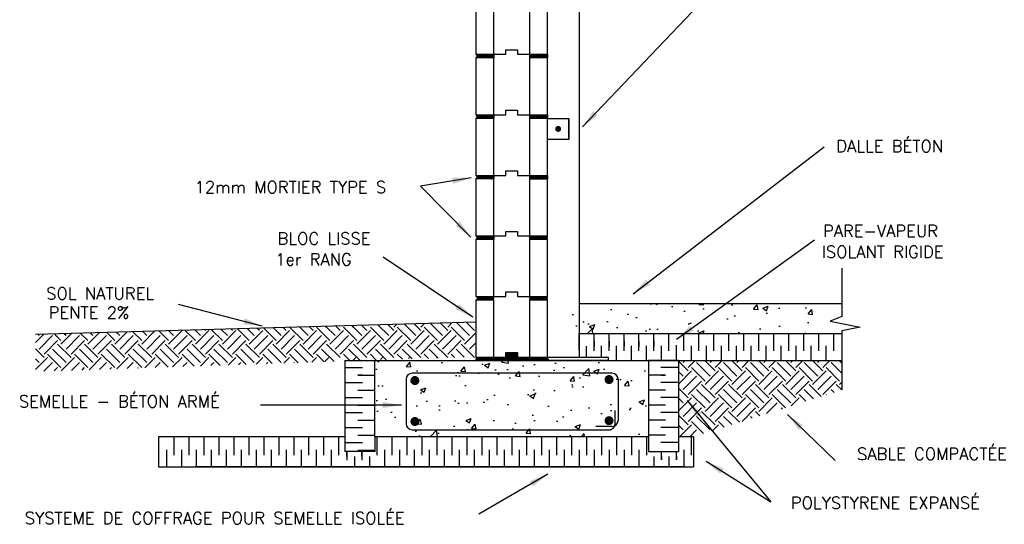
# Model space of a CAD drawing. Extents: x -8161 to 38956, y 80 to 6396.
# Tile 10 of 14: x 25326 to 28612, y 928 to 2611. Entities that reach past the tile are written whole.
import ezdxf

# ---------------------------------------------------------------- set-up
doc = ezdxf.new("R2010")
doc.units = 0
doc.layers.get('0').update_dxf_attribs({"linetype": 'CONTINUOUS'})
for name, color, linetype in [('ACIER', 6, 'CONTINUOUS'), ('BETON', 7, 'CONTINUOUS'), ('DIVISION', 211, 'CONTINUOUS'), ('ISOBLOC', 3, 'CONTINUOUS'), ('ISOLANT', 9, 'CONTINUOUS'), ('MORTIER', 8, 'CONTINUOUS'), ('SOL', 26, 'CONTINUOUS'), ('SPECIFICATION', 1, 'CONTINUOUS')]:
    doc.layers.add(name, color=color, linetype=linetype)
doc.styles.add('ROMANS', font='romans')
doc.dimstyles.new('TGC', dxfattribs={"dimtxt": 2, "dimasz": 3, "dimexe": 2.5, "dimexo": 2.5, "dimgap": 1, "dimtad": 2, "dimdec": 0, "dimzin": 9, "dimtxsty": 'ROMANS', "dimblk": 'OBLIQUE', "dimcen": 1, "dimdle": 1.5, "dimclrd": 1, "dimclre": 1, "dimclrt": 1, "dimaunit": 1, "dimadec": 4, "dimazin": 0, "dimtfac": 1, "dimtdec": 0, "dimtmove": 0, "dimatfit": 3, "dimfxl": 1, "dimtzin": 0, "dimarcsym": 0})

# ---------------------------------------------------------------- blocks, each defined once
blk = doc.blocks.new('_Oblique')
at = {"color": 0, "linetype": 'ByBlock', "lineweight": -2}
blk.add_line((-0.5, -0.5), (0.5, 0.5), dxfattribs=at)

msp = doc.modelspace()

# ---------------------------------------------------------------- hatches: boundary and pattern name
at = {"layer": 'BETON'}
h = msp.add_hatch(dxfattribs=at)
h.set_pattern_fill('AR-CONC', color=256, style=0)
h.set_pattern_definition([(50, (22844, 197.3), (182.1847, -15.939), [19.05, -209.55]), (355, (22844, 197.3), (-35.243, 191.0566), [15.24, -167.64]), (100.451, (22859.19, 195.97), (146.9425, 175.1167), [16.19, -178.09]), (46.184, (22844, 248.1), (271.079, -42.042), [28.575, -314.325]), (96.6356, (22866.6, 244.6), (237.404, 247.426), [24.285, -267.135]), (351.184, (22844, 248.1), (237.405, 247.425), [22.86, -251.46]), (21, (22869.4, 235.4), (151.615, -102.2655), [19.05, -209.55]), (326, (22869.4, 235.4), (61.802, 184.188), [15.24, -167.64]), (71.4514, (22882.04, 226.88), (213.4165, 81.923), [16.19, -178.09]), (37.5, (22844.004, 197.3), (3.0886, 84.555), [0, -165.608, 0, -170.18, 0, -168.275]), (7.5, (22844, 197.3), (66.8197, 100.1806), [0, -97.028, 0, -161.798, 0, -64.135]), (327.5, (22787.36, 197.3), (135.5906, -5.72874), [0, -63.5, 0, -198.12, 0, -262.89]), (317.5, (22761.96, 197.3), (148.1292, 25.4265), [0, -82.55, 0, -131.572, 0, -186.69])])
h.paths.add_polyline_path([(28069.6, 1664.1), (27092.9, 1664.1), (27092.9, 1564.1), (28069.6, 1564.1)])
h = msp.add_hatch(dxfattribs=at)
h.set_pattern_fill('AR-CONC', color=256, style=0)
h.set_pattern_definition([(50, (15344, 373.12), (182.1847, -15.939), [19.05, -209.55]), (355, (15344, 373.12), (-35.2428, 191.0566), [15.24, -167.64]), (100.451, (15359.19, 371.79), (146.9425, 175.1167), [16.19, -178.09]), (46.1842, (15344, 423.92), (271.079, -42.0423), [28.575, -314.325]), (96.6356, (15366.6, 420.4), (237.404, 247.4256), [24.285, -267.135]), (351.184, (15344, 423.92), (237.4046, 247.425), [22.86, -251.46]), (21, (15369.4, 411.22), (151.6149, -102.2655), [19.05, -209.55]), (326, (15369.4, 411.22), (61.802, 184.188), [15.24, -167.64]), (71.4514, (15382.04, 402.7), (213.4165, 81.9229), [16.19, -178.09]), (37.5, (15344.004, 373.117), (3.0886, 84.55504), [0, -165.608, 0, -170.18, 0, -168.275]), (7.5, (15344, 373.12), (66.81966, 100.1806), [0, -97.028, 0, -161.798, 0, -64.135]), (327.5, (15287.36, 373.117), (135.5906, -5.72874), [0, -63.5, 0, -198.12, 0, -262.89]), (317.5, (15261.96, 373.12), (148.1292, 25.4265), [0, -82.55, 0, -131.572, 0, -186.69])])
h.paths.add_polyline_path([(27424.9, 1474.1), (26510.9, 1474.1), (26510.9, 1220.1), (27424.9, 1220.1)])
at = {"layer": 'MORTIER'}
h = msp.add_hatch(dxfattribs=at)
h.set_pattern_fill('STEEL', color=256, style=0)
h.set_pattern_definition([(45, (22844.0043, 789.1165), (-2.245064, 2.245064), []), (45, (22844.0043, 790.704), (-2.245064, 2.245064), [])])
h.paths.add_polyline_path([(27087.9, 2484.1), (27087.9, 2496.1), (27027.9, 2496.1), (27027.9, 2484.1)])
h.paths.add_polyline_path([(26847.9, 2496.1, -0.746287), (26847.9, 2484.1), (26907.9, 2484.1), (26907.9, 2496.1)])
h = msp.add_hatch(dxfattribs=at)
h.set_pattern_fill('STEEL', color=256, style=0)
h.set_pattern_definition([(45, (22844.0043, 587.1165), (-2.245064, 2.245064), []), (45, (22844.0043, 588.704), (-2.245064, 2.245064), [])])
h.paths.add_polyline_path([(27087.9, 2282.1), (27087.9, 2294.1), (27027.9, 2294.1), (27027.9, 2282.1)])
h.paths.add_polyline_path([(26847.9, 2294.1, -0.746287), (26847.9, 2282.1), (26907.9, 2282.1), (26907.9, 2294.1)])
h = msp.add_hatch(dxfattribs=at)
h.set_pattern_fill('STEEL', color=256, style=0)
h.set_pattern_definition([(45, (22844.0043, 385.1165), (-2.245064, 2.245064), []), (45, (22844.0043, 386.704), (-2.245064, 2.245064), [])])
h.paths.add_polyline_path([(27087.9, 2080.1), (27087.9, 2092.1), (27027.9, 2092.1), (27027.9, 2080.1)])
h.paths.add_polyline_path([(26847.9, 2092.1, -0.746287), (26847.9, 2080.1), (26907.9, 2080.1), (26907.9, 2092.1)])
h = msp.add_hatch(dxfattribs=at)
h.set_pattern_fill('STEEL', color=256, style=0)
h.set_pattern_definition([(45, (22844.0043, 183.1165), (-2.245064, 2.245064), []), (45, (22844.0043, 184.704), (-2.245064, 2.245064), [])])
h.paths.add_polyline_path([(27087.9, 1878.1), (27087.9, 1890.1), (27027.9, 1890.1), (27027.9, 1878.1)])
h.paths.add_polyline_path([(26847.9, 1890.1, -0.746287), (26847.9, 1878.1), (26907.9, 1878.1), (26907.9, 1890.1)])
h = msp.add_hatch(dxfattribs=at)
h.set_pattern_fill('STEEL', color=256, style=0)
h.set_pattern_definition([(45, (22844.0043, -18.8835), (-2.245064, 2.245064), []), (45, (22844.0043, -17.296), (-2.245064, 2.245064), [])])
h.paths.add_polyline_path([(27087.9, 1676.1), (27087.9, 1688.1), (27027.9, 1688.1), (27027.9, 1676.1)])
h.paths.add_polyline_path([(26847.9, 1688.1, -0.746287), (26847.9, 1676.1), (26907.9, 1676.1), (26907.9, 1688.1)])
at = {"layer": 'SOL'}
h = msp.add_hatch(dxfattribs=at)
h.set_pattern_fill('EARTH', color=256, scale=10, angle=45, style=0)
h.set_pattern_definition([(45, (15344.004, 373.117), (7e-15, 89.80256), [63.5, -63.5]), (45, (15327.166, 389.954), (7e-15, 89.80256), [63.5, -63.5]), (45, (15310.33, 406.79), (7e-15, 89.80256), [63.5, -63.5]), (135, (15310.33, 418.02), (-89.80256, 7e-15), [63.5, -63.5]), (135, (15327.166, 434.856), (-89.80256, 7e-15), [63.5, -63.5]), (135, (15344.004, 451.694), (-89.80256, 7e-15), [63.5, -63.5])])
h.paths.add_polyline_path([(28069.6, 1474.1), (27524.9, 1474.1), (27524.9, 1220.1), (27574.6, 1220.1), (28069.6, 1376.3)])

# ---------------------------------------------------------------- linework, layer by layer
at = {"layer": 'ACIER'}
for p, q in [((27193.2, 3187.1), (27193.2, 1486.1)), ((27087.9, 2282.1), (27027.9, 2282.1)), ((27027.9, 2282.1), (27027.9, 2252.3)), ((27087.9, 2282.1), (27158.2, 2282.1)), ((27087.9, 2212.1), (27087.9, 2282.1)), ((27158.2, 2282.1), (27158.2, 2212.1)), ((27158.2, 2212.1), (27158.2, 2282.1)), ((27158.2, 2212.1), (27087.9, 2212.1)), ((27027.9, 2080.1), (27087.9, 2080.1)), ((27087.9, 1486.1), (27290.1, 1486.1)), ((27087.9, 1474.1), (27087.9, 1486.1)), ((27290.1, 1486.1), (27290.1, 1474.1)), ((27290.1, 1474.1), (27087.9, 1474.1)), ((27303, 1432.1), (26635.7, 1432.1)), ((26615.7, 1412.1), (26615.7, 1263.6)), ((27323, 1412.1), (27323, 1274.6)), ((27313.5, 1263.6), (27313.5, 1307.2)), ((27303, 1254.6), (27249.1, 1254.6)), ((26635.7, 1243.6), (27293.5, 1243.6))]:
    msp.add_line(p, q, dxfattribs=at)
for points, const_width in [([(27118.1, 2247.1, 1), (27128.1, 2247.1, 1)], 10), ([(26637.3, 1407.7, 1), (26652.3, 1407.7, 1)], 15), ([(27285.4, 1410.9, 1), (27300.4, 1410.9, 1)], 15), ([(26637.3, 1271, 1), (26652.3, 1271, 1)], 15), ([(27285.4, 1273.9, 1), (27300.4, 1273.9, 1)], 15)]:
    msp.add_lwpolyline(points, format="xyb", close=True, dxfattribs=dict(at, const_width=const_width))
for centre, start, end in [((26635.7, 1412.1), 90, 180), ((27303, 1412.1), 0, 90), ((26635.7, 1263.6), 180, 270), ((27293.5, 1263.6), 270, 0), ((27303, 1274.6), 270, 360)]:
    msp.add_arc(centre, 20, start, end, dxfattribs=at)
at = {"layer": 'BETON'}
for p, q in [((27193.2, 1664.1), (28069.6, 1664.1)), ((26510.9, 1474.1), (27424.9, 1474.1)), ((26510.9, 1220.1), (26510.9, 1474.1)), ((27424.9, 1474.1), (27424.9, 1220.1)), ((27424.9, 1220.1), (26510.9, 1220.1))]:
    msp.add_line(p, q, dxfattribs=at)
at = {"layer": 'DIVISION'}
for p, q in [((28069.6, 1782.4), (28069.6, 1621.6)), ((28069.6, 1621.6), (28031.3, 1605.6)), ((28031.3, 1605.6), (28131.2, 1585.7)), ((28131.2, 1585.7), (28069.6, 1573.5)), ((28069.6, 1573.5), (28069.6, 1376.3))]:
    msp.add_line(p, q, dxfattribs=at)
at = {"layer": 'ISOBLOC'}
for p, q in [((26847.9, 2686.1), (26847.9, 2496.1)), ((26907.9, 2496.1), (26907.9, 2686.1)), ((27027.9, 2686.1), (27027.9, 2496.1)), ((27087.9, 2496.1), (27087.9, 2686.1)), ((26947.9, 2496.1), (26947.9, 2511.1)), ((26947.9, 2511.1), (26987.9, 2511.1)), ((26947.9, 2496.1), (26947.9, 2511.1)), ((26947.9, 2511.1), (26987.9, 2511.1)), ((26987.9, 2511.1), (26987.9, 2496.1)), ((26987.9, 2511.1), (26987.9, 2496.1)), ((26847.9, 2496.1), (26907.9, 2496.1)), ((26907.9, 2484.1), (26847.9, 2484.1)), ((26847.9, 2484.1), (26847.9, 2294.1)), ((26907.9, 2496.1), (26947.9, 2496.1)), ((26907.9, 2496.1), (26907.9, 2484.1)), ((26907.9, 2496.1), (26947.9, 2496.1)), ((26907.9, 2294.1), (26907.9, 2484.1)), ((26987.9, 2496.1), (27027.9, 2496.1)), ((26987.9, 2496.1), (27027.9, 2496.1)), ((27027.9, 2496.1), (27027.9, 2484.1)), ((27027.9, 2496.1), (27087.9, 2496.1)), ((27087.9, 2484.1), (27027.9, 2484.1)), ((27027.9, 2484.1), (27027.9, 2294.1)), ((27087.9, 2294.1), (27087.9, 2484.1)), ((26947.9, 2294.1), (26947.9, 2309.1)), ((26947.9, 2309.1), (26987.9, 2309.1)), ((26947.9, 2294.1), (26947.9, 2309.1)), ((26947.9, 2309.1), (26987.9, 2309.1)), ((26987.9, 2309.1), (26987.9, 2294.1)), ((26987.9, 2309.1), (26987.9, 2294.1)), ((26847.9, 2294.1), (26907.9, 2294.1)), ((26907.9, 2282.1), (26847.9, 2282.1)), ((26847.9, 2282.1), (26847.9, 2092.1)), ((26907.9, 2294.1), (26947.9, 2294.1)), ((26907.9, 2294.1), (26907.9, 2282.1)), ((26907.9, 2294.1), (26947.9, 2294.1)), ((26907.9, 2092.1), (26907.9, 2282.1)), ((26987.9, 2294.1), (27027.9, 2294.1)), ((26987.9, 2294.1), (27027.9, 2294.1)), ((27027.9, 2294.1), (27027.9, 2282.1)), ((27027.9, 2294.1), (27087.9, 2294.1)), ((27087.9, 2282.1), (27027.9, 2282.1)), ((27027.9, 2282.1), (27027.9, 2092.1)), ((27087.9, 2092.1), (27087.9, 2282.1)), ((26947.9, 2092.1), (26947.9, 2107.1)), ((26947.9, 2107.1), (26987.9, 2107.1)), ((26947.9, 2092.1), (26947.9, 2107.1)), ((26947.9, 2107.1), (26987.9, 2107.1)), ((26987.9, 2107.1), (26987.9, 2092.1)), ((26987.9, 2107.1), (26987.9, 2092.1)), ((26847.9, 2092.1), (26907.9, 2092.1)), ((26907.9, 2080.1), (26847.9, 2080.1)), ((26847.9, 2080.1), (26847.9, 1890.1)), ((26907.9, 2092.1), (26947.9, 2092.1)), ((26907.9, 2092.1), (26907.9, 2080.1)), ((26907.9, 2092.1), (26947.9, 2092.1)), ((26907.9, 1890.1), (26907.9, 2080.1)), ((26987.9, 2092.1), (27027.9, 2092.1)), ((26987.9, 2092.1), (27027.9, 2092.1)), ((27027.9, 2092.1), (27027.9, 2080.1)), ((27027.9, 2092.1), (27087.9, 2092.1)), ((27087.9, 2080.1), (27027.9, 2080.1)), ((27027.9, 2080.1), (27027.9, 1890.1)), ((27087.9, 1890.1), (27087.9, 2080.1)), ((26847.9, 1890.1), (26907.9, 1890.1)), ((26847.9, 1878.1), (26847.9, 1688.1)), ((26907.9, 1878.1), (26847.9, 1878.1)), ((26907.9, 1890.1), (26947.9, 1890.1)), ((26907.9, 1890.1), (26907.9, 1878.1)), ((26907.9, 1688.1), (26907.9, 1878.1)), ((26947.9, 1890.1), (26947.9, 1905.1)), ((26947.9, 1905.1), (26987.9, 1905.1)), ((26987.9, 1905.1), (26987.9, 1890.1)), ((26987.9, 1890.1), (27027.9, 1890.1)), ((27027.9, 1890.1), (27087.9, 1890.1)), ((27027.9, 1890.1), (27027.9, 1878.1)), ((27087.9, 1878.1), (27027.9, 1878.1)), ((27027.9, 1878.1), (27027.9, 1688.1)), ((27087.9, 1688.1), (27087.9, 1878.1)), ((26847.9, 1688.1), (26907.9, 1688.1)), ((26907.9, 1688.1), (26947.9, 1688.1)), ((26907.9, 1688.1), (26947.9, 1688.1)), ((26947.9, 1688.1), (26947.9, 1703.1)), ((26947.9, 1703.1), (26987.9, 1703.1)), ((26947.9, 1688.1), (26947.9, 1703.1)), ((26947.9, 1703.1), (26987.9, 1703.1)), ((26947.9, 1688.1), (26947.9, 1703.1)), ((26947.9, 1703.1), (26987.9, 1703.1)), ((26987.9, 1703.1), (26987.9, 1688.1)), ((26987.9, 1703.1), (26987.9, 1688.1)), ((26987.9, 1688.1), (27027.9, 1688.1)), ((26987.9, 1688.1), (27027.9, 1688.1)), ((27027.9, 1688.1), (27087.9, 1688.1)), ((26907.9, 1676.1), (26847.9, 1676.1)), ((26847.9, 1676.1), (26847.9, 1486.1)), ((26907.9, 1486.1), (26907.9, 1676.1)), ((27087.9, 1676.1), (27027.9, 1676.1)), ((27027.9, 1676.1), (27027.9, 1486.1)), ((27087.9, 1486.1), (27087.9, 1676.1)), ((26847.9, 1486.1), (26907.9, 1486.1)), ((26907.9, 1486.1), (26947.9, 1486.1)), ((26907.9, 1486.1), (26947.9, 1486.1)), ((26947.9, 1486.1), (26947.9, 1501.1)), ((26947.9, 1501.1), (26987.9, 1501.1)), ((26947.9, 1486.1), (26947.9, 1501.1)), ((26947.9, 1501.1), (26987.9, 1501.1)), ((26947.9, 1486.1), (26947.9, 1501.1)), ((26947.9, 1501.1), (26987.9, 1501.1)), ((26987.9, 1501.1), (26987.9, 1486.1)), ((26987.9, 1501.1), (26987.9, 1486.1)), ((26987.9, 1486.1), (27027.9, 1486.1)), ((26987.9, 1486.1), (27027.9, 1486.1)), ((27027.9, 1486.1), (27087.9, 1486.1))]:
    msp.add_line(p, q, dxfattribs=at)
at = {"layer": 'ISOLANT'}
for p, q in [((27192.9, 1564.1), (28069.6, 1564.1)), ((27192.9, 1508.7), (27192.9, 1564.1)), ((27242.9, 1520.9), (27242.9, 1564.1)), ((27242.9, 1507.3), (27242.9, 1562.7)), ((27292.9, 1520.9), (27292.9, 1564.1)), ((27292.9, 1507.3), (27292.9, 1562.7)), ((27342.9, 1520.9), (27342.9, 1564.1)), ((27342.9, 1507.3), (27342.9, 1562.7)), ((27392.9, 1520.9), (27392.9, 1564.1)), ((27392.9, 1507.3), (27392.9, 1562.7)), ((27442.9, 1520.9), (27442.9, 1564.1)), ((27442.9, 1507.3), (27442.9, 1562.7)), ((27492.9, 1519.9), (27492.9, 1564.1)), ((27492.9, 1507.3), (27492.9, 1562.7)), ((27542.9, 1519.5), (27542.9, 1564.1)), ((27542.9, 1507.3), (27542.9, 1562.7)), ((27592.9, 1520.3), (27592.9, 1564.1)), ((27592.9, 1507.3), (27592.9, 1562.7)), ((27642.9, 1520.5), (27642.9, 1563.7)), ((27642.9, 1507.3), (27642.9, 1562.7)), ((27692.9, 1520.5), (27692.9, 1563.7)), ((27692.9, 1507.3), (27692.9, 1562.7)), ((27742.9, 1520.5), (27742.9, 1563.7)), ((27742.9, 1507.3), (27742.9, 1562.7)), ((27792.9, 1520.5), (27792.9, 1563.7)), ((27792.9, 1507.3), (27792.9, 1562.7)), ((27842.9, 1520.5), (27842.9, 1563.7)), ((27842.9, 1507.3), (27842.9, 1562.7)), ((27842.9, 1507.3), (27842.9, 1562.7)), ((27892.9, 1520.5), (27892.9, 1563.7)), ((27892.9, 1507.3), (27892.9, 1562.7)), ((27942.9, 1520.5), (27942.9, 1563.7)), ((27942.9, 1507.3), (27942.9, 1562.7)), ((27992.9, 1520.5), (27992.9, 1563.7)), ((27992.9, 1520.5), (27992.9, 1563.7)), ((27992.9, 1507.3), (27992.9, 1562.7)), ((28042.9, 1520.5), (28042.9, 1563.7)), ((28042.9, 1507.3), (28042.9, 1562.7)), ((27217.9, 1486.1), (27217.9, 1521.8)), ((27242.9, 1538.9), (27242.9, 1520.9)), ((27267.9, 1486.1), (27267.9, 1523.9)), ((27292.9, 1538.9), (27292.9, 1520.9)), ((27317.9, 1474.1), (27317.9, 1523.9)), ((27342.9, 1538.9), (27342.9, 1520.9)), ((27367.9, 1474.1), (27367.9, 1523.9)), ((27392.9, 1538.9), (27392.9, 1520.9)), ((27417.9, 1474.1), (27417.9, 1523.9)), ((27442.9, 1538.9), (27442.9, 1520.9)), ((27467.9, 1474.1), (27467.9, 1523.9)), ((27517.9, 1474.1), (27517.9, 1525.7)), ((27567.9, 1474.1), (27567.9, 1523.5)), ((27617.9, 1473.7), (27617.9, 1523.5)), ((27667.9, 1473.7), (27667.9, 1523.5)), ((27717.9, 1473.7), (27717.9, 1523.5)), ((27767.9, 1473.7), (27767.9, 1523.5)), ((27817.9, 1473.7), (27817.9, 1523.5)), ((27867.9, 1473.7), (27867.9, 1523.5)), ((27917.9, 1473.7), (27917.9, 1523.5)), ((27967.9, 1473.7), (27967.9, 1523.5)), ((28017.9, 1473.7), (28017.9, 1523.5)), ((26410.9, 1474.1), (26510.9, 1474.1)), ((26410.9, 1474.1), (26410.9, 1171.2)), ((26410.9, 1474.1), (26510.9, 1474.1)), ((26410.9, 1450.9), (26470.1, 1450.9)), ((27087.9, 1474.1), (28069.6, 1474.1)), ((27524.9, 1474.1), (27424.9, 1474.1)), ((27524.9, 1450.9), (27465.7, 1450.9)), ((27524.9, 1474.1), (27524.9, 1171.2)), ((26470.1, 1425.9), (26454, 1425.9)), ((26454, 1425.9), (26510.9, 1425.9)), ((27481.9, 1425.9), (27424.9, 1425.9)), ((27465.7, 1425.9), (27481.9, 1425.9)), ((26410.9, 1400.9), (26470.1, 1400.9)), ((27524.9, 1400.9), (27465.7, 1400.9)), ((26410.9, 1350.9), (26470.1, 1350.9)), ((26454, 1375.9), (26510.9, 1375.9)), ((27481.9, 1375.9), (27424.9, 1375.9)), ((27524.9, 1350.9), (27465.7, 1350.9)), ((26454, 1325.9), (26510.9, 1325.9)), ((27481.9, 1325.9), (27424.9, 1325.9)), ((26410.9, 1300.9), (26470.1, 1300.9)), ((27524.9, 1300.9), (27465.7, 1300.9)), ((26410.9, 1250.9), (26470.1, 1250.9)), ((26454, 1275.9), (26510.9, 1275.9)), ((27481.9, 1275.9), (27424.9, 1275.9)), ((27524.9, 1250.9), (27465.7, 1250.9)), ((26410.9, 1220.1), (25789.4, 1220.1)), ((25789.4, 1220.1), (25789.4, 1120.1)), ((25840.2, 1220.1), (25840.2, 1158.6)), ((25840.2, 1220.1), (25840.2, 1158.6)), ((26410.9, 1220.1), (25861.1, 1220.1)), ((26410.9, 1220.1), (25861.1, 1220.1)), ((25890.2, 1220.1), (25890.2, 1158.6)), ((25890.2, 1220.1), (25890.2, 1158.6)), ((25940.2, 1220.1), (25940.2, 1158.6)), ((25940.2, 1220.1), (25940.2, 1158.6)), ((25990.2, 1220.1), (25990.2, 1158.6)), ((26040.2, 1220.1), (26040.2, 1158.6)), ((26090.2, 1220.1), (26090.2, 1158.6)), ((26140.2, 1220.1), (26140.2, 1158.6)), ((26190.2, 1220.1), (26190.2, 1158.6)), ((26240.2, 1220.1), (26240.2, 1158.6)), ((26290.2, 1220.1), (26290.2, 1158.6)), ((26340.2, 1220.1), (26340.2, 1158.6)), ((26390.2, 1220.1), (26390.2, 1158.6)), ((26454, 1225.9), (26510.9, 1225.9)), ((26510.9, 1220.1), (26510.9, 1170.1)), ((26517.9, 1220.1), (26517.9, 1158.6)), ((26567.9, 1220.1), (26567.9, 1158.6)), ((26617.9, 1220.1), (26617.9, 1158.6)), ((26667.9, 1220.1), (26667.9, 1158.6)), ((26717.9, 1220.1), (26717.9, 1158.6)), ((26767.9, 1220.1), (26767.9, 1158.6)), ((26817.9, 1220.1), (26817.9, 1158.6)), ((26867.9, 1220.1), (26867.9, 1158.6)), ((26917.9, 1220.1), (26917.9, 1158.6)), ((26967.9, 1220.1), (26967.9, 1158.6)), ((26967.9, 1220.1), (26967.9, 1158.6)), ((27017.9, 1220.1), (27017.9, 1158.6)), ((27067.9, 1220.1), (27067.9, 1158.6)), ((27117.9, 1220.1), (27117.9, 1158.6)), ((27167.9, 1220.1), (27167.9, 1158.6)), ((27217.9, 1220.1), (27217.9, 1158.6)), ((27267.9, 1220.1), (27267.9, 1158.6)), ((27317.9, 1220.1), (27317.9, 1158.6)), ((27367.9, 1220.1), (27367.9, 1158.6)), ((27417.9, 1220.1), (27417.9, 1158.6)), ((27481.9, 1225.9), (27424.9, 1225.9)), ((27424.9, 1220.1), (27424.9, 1170.1)), ((27574.6, 1220.1), (27524.9, 1220.1)), ((27567.9, 1158.6), (27567.9, 1220.1)), ((27574.6, 1220.1), (27574.6, 1120.1)), ((26410.9, 1200.9), (26470.1, 1200.9)), ((27524.9, 1200.9), (27465.7, 1200.9)), ((25815.2, 1176.4), (25815.2, 1120.1)), ((25865.2, 1176.4), (25865.2, 1120.1)), ((25915.2, 1176.4), (25915.2, 1120.1)), ((25965.2, 1176.4), (25965.2, 1120.1)), ((26015.2, 1176.4), (26015.2, 1120.1)), ((26065.2, 1176.4), (26065.2, 1120.1)), ((26115.2, 1176.4), (26115.2, 1120.1)), ((26165.2, 1176.4), (26165.2, 1120.1)), ((26215.2, 1176.4), (26215.2, 1120.1)), ((26265.2, 1176.4), (26265.2, 1120.1)), ((26315.2, 1176.4), (26315.2, 1120.1)), ((26365.2, 1176.4), (26365.2, 1120.1)), ((26510.9, 1171.2), (26410.9, 1171.2)), ((26510.9, 1171.2), (26410.9, 1171.2)), ((26417.9, 1153.9), (26417.9, 1171.2)), ((26417.9, 1171.2), (26417.9, 1142.1)), ((26442.9, 1153.9), (26442.9, 1120.1)), ((26454, 1175.9), (26510.9, 1175.9)), ((26467.9, 1153.9), (26467.9, 1171.2)), ((26467.9, 1171.2), (26467.9, 1142.1)), ((26492.9, 1153.9), (26492.9, 1120.1)), ((26542.9, 1176.4), (26542.9, 1120.1)), ((26592.9, 1176.4), (26592.9, 1120.1)), ((26642.9, 1176.4), (26642.9, 1120.1)), ((26692.9, 1176.4), (26692.9, 1120.1)), ((26742.9, 1176.4), (26742.9, 1120.1)), ((26792.9, 1176.4), (26792.9, 1120.1)), ((26842.9, 1176.4), (26842.9, 1120.1)), ((26892.9, 1176.4), (26892.9, 1120.1)), ((26942.9, 1176.4), (26942.9, 1120.1)), ((26992.9, 1176.4), (26992.9, 1120.1)), ((27042.9, 1176.4), (27042.9, 1120.1)), ((27092.9, 1176.4), (27092.9, 1120.1)), ((27142.9, 1176.4), (27142.9, 1120.1)), ((27192.9, 1176.4), (27192.9, 1120.1)), ((27242.9, 1176.4), (27242.9, 1120.1)), ((27292.9, 1176.4), (27292.9, 1120.1)), ((27342.9, 1176.4), (27342.9, 1120.1)), ((27392.9, 1176.4), (27392.9, 1120.1)), ((27424.9, 1171.2), (27524.9, 1171.2)), ((27442.9, 1153.9), (27442.9, 1120.1)), ((27467.9, 1143.1), (27467.9, 1171.2)), ((27467.9, 1153.9), (27467.9, 1143.1)), ((27492.9, 1153.9), (27492.9, 1120.1)), ((27517.9, 1143.1), (27517.9, 1171.2)), ((27517.9, 1153.9), (27517.9, 1143.1)), ((27542.9, 1176.4), (27542.9, 1120.1)), ((25789.4, 1120.1), (27574.6, 1120.1)), ((25911.3, 1120.1), (27545.6, 1120.1)), ((27545.6, 1120.1), (25911.3, 1120.1)), ((27545.6, 1120.1), (25911.3, 1120.1))]:
    msp.add_line(p, q, dxfattribs=at)
at = {"layer": 'MORTIER'}
for p, q in [((27087.9, 2496.1), (27087.9, 2484.1)), ((27087.9, 2294.1), (27087.9, 2282.1)), ((27087.9, 2092.1), (27087.9, 2080.1)), ((26847.9, 1485.5), (26848.5, 1486.1)), ((26847.9, 1481), (26853, 1486.1)), ((26847.9, 1476.5), (26857.5, 1486.1)), ((26847.9, 1482.6), (26851.4, 1486.1)), ((26847.9, 1478.1), (26855.9, 1486.1)), ((26848.4, 1474.1), (26860.4, 1486.1)), ((26850, 1474.1), (26862, 1486.1)), ((26852.9, 1474.1), (26864.9, 1486.1)), ((26854.5, 1474.1), (26866.5, 1486.1)), ((26857.4, 1474.1), (26869.4, 1486.1)), ((26859, 1474.1), (26871, 1486.1)), ((26861.9, 1474.1), (26873.9, 1486.1)), ((26863.5, 1474.1), (26875.5, 1486.1)), ((26866.4, 1474.1), (26878.4, 1486.1)), ((26868, 1474.1), (26880, 1486.1)), ((26870.9, 1474.1), (26882.9, 1486.1)), ((26872.4, 1474.1), (26884.4, 1486.1)), ((26875.3, 1474.1), (26887.3, 1486.1)), ((26876.9, 1474.1), (26888.9, 1486.1)), ((26879.8, 1474.1), (26891.8, 1486.1)), ((26881.4, 1474.1), (26893.4, 1486.1)), ((26884.3, 1474.1), (26896.3, 1486.1)), ((26885.9, 1474.1), (26897.9, 1486.1)), ((26888.8, 1474.1), (26900.8, 1486.1)), ((26890.4, 1474.1), (26902.4, 1486.1)), ((26893.3, 1474.1), (26905.3, 1486.1)), ((26894.9, 1474.1), (26906.9, 1486.1)), ((26897.8, 1474.1), (26909.8, 1486.1)), ((26899.4, 1474.1), (26911.4, 1486.1)), ((26902.3, 1474.1), (26914.3, 1486.1)), ((26903.9, 1474.1), (26915.9, 1486.1)), ((26906.8, 1474.1), (26918.8, 1486.1)), ((26908.4, 1474.1), (26920.4, 1486.1)), ((26911.3, 1474.1), (26923.3, 1486.1)), ((26912.9, 1474.1), (26924.9, 1486.1)), ((26915.8, 1474.1), (26927.8, 1486.1)), ((26917.3, 1474.1), (26929.3, 1486.1)), ((26920.2, 1474.1), (26932.2, 1486.1)), ((26921.8, 1474.1), (26933.8, 1486.1)), ((26924.7, 1474.1), (26936.7, 1486.1)), ((26926.3, 1474.1), (26938.3, 1486.1)), ((26929.2, 1474.1), (26941.2, 1486.1)), ((26930.8, 1474.1), (26942.8, 1486.1)), ((26933.7, 1474.1), (26945.7, 1486.1)), ((26935.3, 1474.1), (26947.3, 1486.1)), ((26938.2, 1474.1), (26965.2, 1501.1)), ((26939.8, 1474.1), (26966.8, 1501.1)), ((26942.7, 1474.1), (26969.7, 1501.1)), ((26944.3, 1474.1), (26971.3, 1501.1)), ((26947.2, 1474.1), (26974.2, 1501.1)), ((26947.9, 1500.2), (26948.8, 1501.1)), ((26947.9, 1495.7), (26953.3, 1501.1)), ((26947.9, 1491.2), (26957.8, 1501.1)), ((26947.9, 1486.7), (26962.3, 1501.1)), ((26947.9, 1497.3), (26951.7, 1501.1)), ((26947.9, 1492.8), (26956.2, 1501.1)), ((26947.9, 1488.3), (26960.7, 1501.1)), ((26948.8, 1474.1), (26975.8, 1501.1)), ((26951.7, 1474.1), (26978.7, 1501.1)), ((26953.3, 1474.1), (26980.3, 1501.1)), ((26956.2, 1474.1), (26983.2, 1501.1)), ((26957.8, 1474.1), (26984.8, 1501.1)), ((26960.7, 1474.1), (26987.7, 1501.1)), ((26962.2, 1474.1), (26987.9, 1499.8)), ((26965.1, 1474.1), (26987.9, 1496.9)), ((26966.7, 1474.1), (26987.9, 1495.3)), ((26969.6, 1474.1), (26987.9, 1492.4)), ((26971.2, 1474.1), (26987.9, 1490.8)), ((26974.1, 1474.1), (26987.9, 1487.9)), ((26975.7, 1474.1), (26987.9, 1486.3)), ((26978.6, 1474.1), (26990.6, 1486.1)), ((26980.2, 1474.1), (26992.2, 1486.1)), ((26983.1, 1474.1), (26995.1, 1486.1)), ((26984.7, 1474.1), (26996.7, 1486.1)), ((26987.6, 1474.1), (26999.6, 1486.1)), ((26989.2, 1474.1), (27001.2, 1486.1)), ((26992.1, 1474.1), (27004.1, 1486.1)), ((26993.7, 1474.1), (27005.7, 1486.1)), ((26996.6, 1474.1), (27008.6, 1486.1)), ((26998.2, 1474.1), (27010.2, 1486.1)), ((27001.1, 1474.1), (27013.1, 1486.1)), ((27002.7, 1474.1), (27014.7, 1486.1)), ((27005.6, 1474.1), (27017.6, 1486.1)), ((27007.1, 1474.1), (27019.1, 1486.1)), ((27010, 1474.1), (27022, 1486.1)), ((27011.6, 1474.1), (27023.6, 1486.1)), ((27014.5, 1474.1), (27026.5, 1486.1)), ((27016.1, 1474.1), (27028.1, 1486.1)), ((27019, 1474.1), (27031, 1486.1)), ((27020.6, 1474.1), (27032.6, 1486.1)), ((27023.5, 1474.1), (27035.5, 1486.1)), ((27025.1, 1474.1), (27037.1, 1486.1)), ((27028, 1474.1), (27040, 1486.1)), ((27029.6, 1474.1), (27041.6, 1486.1)), ((27032.5, 1474.1), (27044.5, 1486.1)), ((27034.1, 1474.1), (27046.1, 1486.1)), ((27037, 1474.1), (27049, 1486.1)), ((27038.6, 1474.1), (27050.6, 1486.1)), ((27041.5, 1474.1), (27053.5, 1486.1)), ((27043.1, 1474.1), (27055.1, 1486.1)), ((27046, 1474.1), (27058, 1486.1)), ((27047.6, 1474.1), (27059.6, 1486.1)), ((27050.5, 1474.1), (27062.5, 1486.1)), ((27052, 1474.1), (27064, 1486.1)), ((27055, 1474.1), (27067, 1486.1)), ((27056.5, 1474.1), (27068.5, 1486.1)), ((27059.4, 1474.1), (27071.4, 1486.1)), ((27061, 1474.1), (27073, 1486.1)), ((27063.9, 1474.1), (27075.9, 1486.1)), ((27065.5, 1474.1), (27077.5, 1486.1)), ((27068.4, 1474.1), (27080.4, 1486.1)), ((27070, 1474.1), (27082, 1486.1)), ((27072.9, 1474.1), (27084.9, 1486.1)), ((27074.5, 1474.1), (27086.5, 1486.1)), ((27077.4, 1474.1), (27088.4, 1485.1)), ((27079, 1474.1), (27088.8, 1483.9)), ((27081.9, 1474.1), (27089.7, 1481.9)), ((27083.5, 1474.1), (27090.2, 1480.8)), ((27086.4, 1474.1), (27091, 1478.7)), ((27088, 1474.1), (27091.5, 1477.6)), ((27090.9, 1474.1), (27092.3, 1475.6)), ((27092.5, 1474.1), (27092.8, 1474.4))]:
    msp.add_line(p, q, dxfattribs=at)
for centre in [(26846.2, 2490.1), (26846.2, 2288.1), (26846.2, 2086.1), (26846.2, 1884.1)]:
    msp.add_arc(centre, 6.26, 286.533, 73.467, dxfattribs=at)
at = {"layer": 'SOL'}
for p, q in [((26847.9, 1602), (25378.5, 1560.8)), ((26019, 1557.5), (25998.4, 1578.2)), ((26035.8, 1574.4), (26031.1, 1579.1)), ((26092, 1540.7), (26052.9, 1579.7)), ((26108.8, 1557.5), (26085.7, 1580.6)), ((26125.6, 1574.4), (26118.5, 1581.6)), ((26181.8, 1540.7), (26140.3, 1582.2)), ((26198.6, 1557.5), (26173.1, 1583.1)), ((26215.4, 1574.4), (26205.8, 1584)), ((26271.6, 1540.7), (26227.6, 1584.6)), ((26288.4, 1557.5), (26260.4, 1585.5)), ((26305.2, 1574.4), (26293.2, 1586.5)), ((26305.2, 1585.6), (26306.5, 1586.8)), ((26361.4, 1540.7), (26316.5, 1585.6)), ((26346.3, 1585.6), (26350.1, 1589.4)), ((26378.2, 1557.5), (26347.7, 1588)), ((26395.1, 1574.4), (26380.5, 1588.9)), ((26451.2, 1540.7), (26406.3, 1585.6)), ((26468, 1557.5), (26435.1, 1590.4)), ((26436.1, 1585.6), (26442.5, 1592)), ((26484.9, 1574.4), (26467.9, 1591.4)), ((26541, 1540.7), (26496.1, 1585.6)), ((26557.8, 1557.5), (26522.4, 1592.9)), ((26574.7, 1574.4), (26555.2, 1593.8)), ((26574.7, 1585.6), (26583.7, 1594.6)), ((26630.8, 1540.7), (26585.9, 1585.6)), ((26647.6, 1557.5), (26609.8, 1595.4)), ((26664.5, 1574.4), (26642.6, 1596.3)), ((26664.5, 1585.6), (26676.1, 1597.2)), ((26720.6, 1540.7), (26675.7, 1585.6)), ((26737.4, 1557.5), (26697.1, 1597.8)), ((26754.3, 1574.4), (26729.9, 1598.7)), ((26754.3, 1585.6), (26768.5, 1599.8)), ((26810.4, 1540.7), (26765.5, 1585.6)), ((26827.2, 1557.5), (26784.5, 1600.3)), ((26844.1, 1574.4), (26817.2, 1601.2)), ((25378.5, 1534.4), (25405.6, 1561.5)), ((25390.4, 1557.5), (25386.9, 1561)), ((25390.4, 1512.6), (25435.3, 1557.5)), ((25463.3, 1540.7), (25441.5, 1562.5)), ((25463.3, 1529.5), (25498, 1564.1)), ((25480.2, 1557.5), (25474.3, 1563.5)), ((25480.2, 1512.6), (25525.1, 1557.5)), ((25553.2, 1540.7), (25528.9, 1565)), ((25553.2, 1529.5), (25590.4, 1566.7)), ((25570, 1557.5), (25561.6, 1565.9)), ((25570, 1512.6), (25614.9, 1557.5)), ((25643, 1540.7), (25616.2, 1567.4)), ((25643, 1529.5), (25682.8, 1569.3)), ((25659.8, 1557.5), (25649, 1568.4)), ((25659.8, 1512.6), (25704.7, 1557.5)), ((25732.8, 1540.7), (25703.5, 1569.9)), ((25732.8, 1529.5), (25775.2, 1571.9)), ((25749.6, 1557.5), (25736.3, 1570.8)), ((25749.6, 1512.6), (25794.5, 1557.5)), ((25822.6, 1540.7), (25790.9, 1572.4)), ((25822.6, 1529.5), (25867.5, 1574.4)), ((25839.4, 1557.5), (25823.7, 1573.3)), ((25839.4, 1512.6), (25884.3, 1557.5)), ((25912.4, 1540.7), (25878.2, 1574.8)), ((25929.2, 1557.5), (25911, 1575.7)), ((25912.4, 1529.5), (25957.3, 1574.4)), ((25929.2, 1512.6), (25974.1, 1557.5)), ((25946, 1574.4), (25943.8, 1576.6)), ((26002.2, 1540.7), (25965.6, 1577.3)), ((26002.2, 1529.5), (26047.1, 1574.4)), ((26019, 1512.6), (26063.9, 1557.5)), ((26092, 1529.5), (26136.9, 1574.4)), ((26108.8, 1512.6), (26153.7, 1557.5)), ((26181.8, 1529.5), (26226.7, 1574.4)), ((26198.6, 1512.6), (26243.5, 1557.5)), ((26271.6, 1529.5), (26316.5, 1574.4)), ((26288.4, 1512.6), (26333.3, 1557.5)), ((26361.4, 1529.5), (26406.3, 1574.4)), ((26378.2, 1512.6), (26423.1, 1557.5)), ((26451.2, 1529.5), (26496.1, 1574.4)), ((26468, 1512.6), (26512.9, 1557.5)), ((26541, 1529.5), (26585.9, 1574.4)), ((26557.8, 1512.6), (26602.7, 1557.5)), ((26630.8, 1529.5), (26675.7, 1574.4)), ((26647.6, 1512.6), (26692.5, 1557.5)), ((26720.6, 1529.5), (26765.5, 1574.4)), ((26737.4, 1512.6), (26782.3, 1557.5)), ((26810.4, 1529.5), (26847.9, 1567)), ((25407.2, 1484.6), (25378.5, 1513.3)), ((25407.2, 1495.8), (25452.1, 1540.7)), ((25480.2, 1467.7), (25435.3, 1512.6)), ((25497, 1484.6), (25452.1, 1529.5)), ((25497, 1495.8), (25541.9, 1540.7)), ((25570, 1467.7), (25525.1, 1512.6)), ((25586.8, 1484.6), (25541.9, 1529.5)), ((25586.8, 1495.8), (25631.7, 1540.7)), ((25659.8, 1467.7), (25614.9, 1512.6)), ((25676.6, 1484.6), (25631.7, 1529.5)), ((25676.6, 1495.8), (25721.5, 1540.7)), ((25749.6, 1467.7), (25704.7, 1512.6)), ((25766.4, 1484.6), (25721.5, 1529.5)), ((25766.4, 1495.8), (25811.3, 1540.7)), ((25839.4, 1467.7), (25794.5, 1512.6)), ((25856.2, 1484.6), (25811.3, 1529.5)), ((25856.2, 1495.8), (25901.1, 1540.7)), ((25929.2, 1467.7), (25884.3, 1512.6)), ((25946, 1484.6), (25901.1, 1529.5)), ((25946, 1495.8), (25990.9, 1540.7)), ((26019, 1467.7), (25974.1, 1512.6)), ((26035.8, 1484.6), (25990.9, 1529.5)), ((26035.8, 1495.8), (26080.7, 1540.7)), ((26108.8, 1467.7), (26063.9, 1512.6)), ((26125.6, 1484.6), (26080.7, 1529.5)), ((26125.6, 1495.8), (26170.5, 1540.7)), ((26198.6, 1467.7), (26153.7, 1512.6)), ((26215.4, 1484.6), (26170.5, 1529.5)), ((26215.4, 1495.8), (26260.3, 1540.7)), ((26288, 1468.1), (26243.5, 1512.6)), ((26305.2, 1484.6), (26260.3, 1529.5)), ((26305.2, 1495.8), (26350.1, 1540.7)), ((26374.9, 1471.1), (26333.3, 1512.6)), ((26395.1, 1484.6), (26350.1, 1529.5)), ((26395.1, 1495.8), (26440, 1540.7)), ((26461.8, 1474), (26423.1, 1512.6)), ((26484.9, 1484.6), (26440, 1529.5)), ((26484.9, 1495.8), (26529.8, 1540.7)), ((26548.7, 1476.9), (26512.9, 1512.6)), ((26574.7, 1484.6), (26529.8, 1529.5)), ((26574.7, 1495.8), (26619.6, 1540.7)), ((26635.5, 1479.8), (26602.7, 1512.6)), ((26664.5, 1484.6), (26619.6, 1529.5)), ((26664.5, 1495.8), (26709.4, 1540.7)), ((26722.4, 1482.7), (26692.5, 1512.6)), ((26754.3, 1484.6), (26709.4, 1529.5)), ((26754.3, 1495.8), (26799.2, 1540.7)), ((26809.5, 1485.5), (26782.3, 1512.6)), ((26844.1, 1484.6), (26799.2, 1529.5)), ((26827.2, 1512.6), (26847.9, 1533.3)), ((25378.5, 1444.6), (25418.4, 1484.6)), ((25390.4, 1467.7), (25378.5, 1479.6)), ((25463.3, 1450.9), (25418.4, 1495.8)), ((25464.2, 1440.5), (25508.3, 1484.6)), ((25553.2, 1450.9), (25508.3, 1495.8)), ((25557.1, 1443.6), (25598.1, 1484.6)), ((25643, 1450.9), (25598.1, 1495.8)), ((25650, 1446.7), (25687.9, 1484.6)), ((25732.8, 1450.9), (25687.9, 1495.8)), ((25742.9, 1449.8), (25777.7, 1484.6)), ((25821, 1452.5), (25777.7, 1495.8)), ((25835.9, 1453), (25867.5, 1484.6)), ((25907.9, 1455.4), (25867.5, 1495.8)), ((25928.8, 1456.1), (25957.3, 1484.6)), ((25994.8, 1458.3), (25957.3, 1495.8)), ((26021.7, 1459.2), (26047.1, 1484.6)), ((26081.6, 1461.2), (26047.1, 1495.8)), ((26114.6, 1462.3), (26136.9, 1484.6)), ((26168.5, 1464.1), (26136.9, 1495.8)), ((26207.5, 1465.4), (26226.7, 1484.6)), ((26255.4, 1467), (26226.7, 1495.8)), ((26300.5, 1468.6), (26316.5, 1484.6)), ((26342.3, 1470), (26316.5, 1495.8)), ((26344.6, 1471.7), (26357.5, 1484.6)), ((26429.2, 1472.9), (26406.3, 1495.8)), ((26437.6, 1474.8), (26447.3, 1484.6)), ((26516.1, 1475.8), (26496.1, 1495.8)), ((26530.5, 1477.9), (26537.1, 1484.6)), ((26603, 1478.7), (26585.9, 1495.8)), ((26623.4, 1481), (26626.9, 1484.6)), ((26689.8, 1481.6), (26675.7, 1495.8)), ((26716.3, 1484.2), (26716.7, 1484.6)), ((26776.9, 1484.4), (26765.5, 1495.8)), ((25406.1, 1438.5), (25435.3, 1467.7)), ((25440.9, 1439.7), (25452.1, 1450.9)), ((25499, 1441.7), (25525.1, 1467.7)), ((25533.9, 1442.8), (25541.9, 1450.9)), ((25591.9, 1444.8), (25614.9, 1467.7)), ((25626.8, 1445.9), (25631.7, 1450.9)), ((25684.9, 1447.9), (25704.7, 1467.7)), ((25719.7, 1449.1), (25721.5, 1450.9)), ((25777.8, 1451), (25794.5, 1467.7)), ((25870.7, 1454.1), (25884.3, 1467.7)), ((25963.6, 1457.3), (25974.1, 1467.7)), ((26056.5, 1460.4), (26063.9, 1467.7)), ((26149.5, 1463.5), (26153.7, 1467.7)), ((26242.4, 1466.6), (26243.5, 1467.7))]:
    msp.add_line(p, q, dxfattribs=at)

# ---------------------------------------------------------------- texts
at = {"layer": 'SPECIFICATION', "style": 'ROMANS'}
for s, p in [('DALLE BÉTON', (28051.4, 2169.8)), ('12mm MORTIER TYPE S', (25909.5, 2032.9)), ('PARE-VAPEUR', (28007.2, 1886.6)), ('BLOC LISSE', (26186.5, 1861.4)), ('ISOLANT RIGIDE', (28003.1, 1817)), ('1er RANG', (26178.7, 1791.8)), ('SOL NATUREL', (25414.3, 1678)), ('PENTE 2%', (25422.2, 1614.5)), ('SEMELLE - BÉTON ARMÉ', (25323, 1318.1)), ('SABLE COMPACTÉE', (28120.7, 1142.9)), ('POLYSTYRENE EXPANSÉ', (27899.8, 979.5)), ('SYSTEME DE COFFRAGE POUR SEMELLE ISOLÉE', (25342.2, 928.9))]:
    msp.add_text(s, height=40, dxfattribs=at).set_placement(p)

# ---------------------------------------------------------------- leaders
at = {"layer": 'SPECIFICATION'}
for points in [[(27204, 2253.4), (27661.9, 2733.4)], [(27373.4, 1697.4), (28011.4, 2187.1)], [(26833, 2083.9), (26663.6, 2056.1)], [(26831.7, 1885.5), (26663.6, 2056.1)], [(27517.9, 1545.2), (27978.5, 1876.9)], [(26838.4, 1619.5), (26538.7, 1819.2)], [(26135.4, 1589.4), (25855.4, 1661.6)], [(26600.1, 1325.9), (26129.5, 1325.9)], [(27554.2, 1340.7), (27832.7, 1003.4)], [(27888.4, 1294.2), (28047.3, 1141.2)], [(27616.6, 1138.3), (27832.7, 1003.4)], [(27088.3, 1094.9), (26858.8, 962.4)]]:
    msp.add_leader(points, dimstyle='TGC', override={"dimscale": 21, "dimgap": 1, "dimtad": 0}, dxfattribs=at)

doc.saveas('drawing.dxf')
